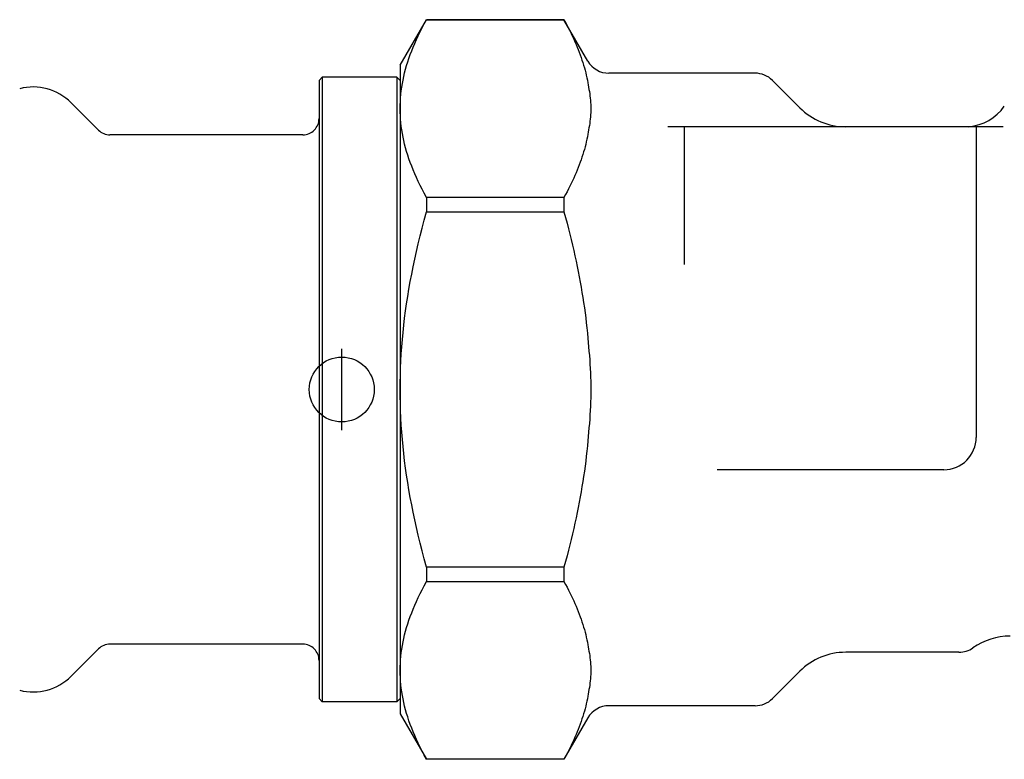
# Model space of a CAD drawing. Header units: millimetres. Extents: x 17 to 3704, y 24 to 437.
# Tile 2 of 15: x 184 to 244, y 168 to 214. Entities that reach past the tile are written whole.
import ezdxf

# ---------------------------------------------------------------- set-up
doc = ezdxf.new("R2010")
doc.units = ezdxf.units.MM
doc.layers.add('DETAIL', color=2, linetype='Continuous')
doc.layers.add('ORIGIN', color=6, linetype='Continuous')

msp = doc.modelspace()

# ---------------------------------------------------------------- linework, layer by layer
at = {"layer": 'DETAIL'}
for p, q in [((206.982, 211.194), (208.599, 213.994)), ((208.599, 213.994), (208.599, 213.988)), ((217.077, 213.994), (208.599, 213.994)), ((208.599, 213.988), (217.077, 213.988)), ((217.077, 213.994), (217.077, 213.988)), ((218.549, 211.444), (217.077, 213.994)), ((206.982, 211.194), (206.982, 208.514)), ((228.861, 210.694), (219.848, 210.694)), ((201.982, 210.244), (202.182, 210.444)), ((201.982, 210.244), (201.982, 172.144)), ((202.182, 210.444), (202.182, 171.944)), ((206.782, 210.444), (202.182, 210.444)), ((206.782, 210.444), (206.782, 171.944)), ((206.982, 210.244), (206.782, 210.444)), ((231.611, 208.565), (229.921, 210.254)), ((188.389, 207.187), (186.701, 208.875)), ((206.982, 208.514), (206.982, 191.194)), ((224.482, 207.394), (223.482, 207.394)), ((224.482, 207.394), (224.482, 198.891)), ((242.482, 207.394), (224.482, 207.394)), ((244.151, 207.394), (242.482, 207.394)), ((242.482, 207.394), (242.482, 188.244)), ((200.982, 206.894), (189.096, 206.894)), ((217.077, 203.041), (208.599, 203.041)), ((208.599, 203.041), (208.599, 202.141)), ((217.077, 203.041), (217.077, 202.141)), ((208.599, 202.141), (217.077, 202.141)), ((206.982, 191.194), (206.982, 173.873)), ((240.482, 186.244), (226.509, 186.244)), ((217.077, 180.247), (208.599, 180.247)), ((208.599, 180.247), (208.599, 179.347)), ((217.077, 180.247), (217.077, 179.347)), ((208.599, 179.347), (217.077, 179.347)), ((200.982, 175.494), (189.096, 175.494)), ((188.389, 175.201), (186.701, 173.512)), ((241.42, 174.994), (234.439, 174.994)), ((206.982, 173.873), (206.982, 171.194)), ((231.611, 173.822), (229.921, 172.133)), ((201.982, 172.144), (202.182, 171.944)), ((206.782, 171.944), (202.182, 171.944)), ((206.982, 172.144), (206.782, 171.944)), ((206.982, 171.194), (208.599, 168.394)), ((228.861, 171.694), (219.848, 171.694)), ((218.549, 170.944), (217.077, 168.394)), ((217.077, 168.4), (208.599, 168.4)), ((208.599, 168.4), (208.599, 168.394)), ((217.077, 168.394), (208.599, 168.394)), ((217.077, 168.4), (217.077, 168.394))]:
    msp.add_line(p, q, dxfattribs=at)
at = {"layer": 'DETAIL', "flags": 128}
for points in [[(206.982, 208.514), (206.985, 208.734), (206.993, 208.954), (207.007, 209.174), (207.027, 209.393), (207.052, 209.612), (207.082, 209.832), (207.118, 210.051), (207.159, 210.271), (207.206, 210.492), (207.258, 210.714), (207.316, 210.936), (207.379, 211.16), (207.448, 211.385), (207.523, 211.611), (207.604, 211.839), (207.69, 212.069), (207.782, 212.3), (207.88, 212.533), (207.984, 212.769), (208.094, 213.007), (208.211, 213.248), (208.333, 213.492), (208.463, 213.738), (208.599, 213.988)], [(217.077, 213.988), (217.172, 213.814), (217.264, 213.642), (217.353, 213.471), (217.438, 213.302), (217.521, 213.133), (217.601, 212.966), (217.677, 212.8), (217.751, 212.636), (217.822, 212.472), (217.89, 212.309), (217.955, 212.147), (218.017, 211.986), (218.077, 211.826), (218.133, 211.666), (218.187, 211.508), (218.238, 211.349), (218.287, 211.192), (218.332, 211.035), (218.375, 210.878), (218.415, 210.722), (218.453, 210.566), (218.488, 210.411), (218.52, 210.255), (218.549, 210.1)], [(218.549, 210.1), (218.573, 209.967), (218.597, 209.833), (218.619, 209.698), (218.641, 209.563), (218.661, 209.428), (218.678, 209.294), (218.693, 209.16), (218.706, 209.027), (218.716, 208.896), (218.724, 208.766), (218.729, 208.639), (218.73, 208.514), (218.729, 208.39), (218.724, 208.262), (218.716, 208.133), (218.706, 208.002), (218.693, 207.869), (218.678, 207.735), (218.661, 207.6), (218.641, 207.465), (218.619, 207.33), (218.597, 207.196), (218.573, 207.061), (218.549, 206.928)], [(208.599, 203.041), (208.463, 203.29), (208.333, 203.537), (208.211, 203.78), (208.094, 204.021), (207.984, 204.259), (207.88, 204.495), (207.782, 204.729), (207.69, 204.96), (207.604, 205.19), (207.523, 205.417), (207.448, 205.644), (207.379, 205.869), (207.316, 206.092), (207.258, 206.315), (207.206, 206.536), (207.159, 206.757), (207.118, 206.977), (207.082, 207.197), (207.052, 207.416), (207.027, 207.636), (207.007, 207.855), (206.993, 208.074), (206.985, 208.294), (206.982, 208.514)], [(218.549, 206.928), (218.52, 206.773), (218.488, 206.618), (218.453, 206.462), (218.415, 206.307), (218.375, 206.151), (218.332, 205.994), (218.287, 205.837), (218.238, 205.679), (218.187, 205.521), (218.133, 205.362), (218.077, 205.203), (218.017, 205.043), (217.955, 204.881), (217.89, 204.72), (217.822, 204.557), (217.751, 204.393), (217.677, 204.228), (217.601, 204.062), (217.521, 203.895), (217.438, 203.727), (217.353, 203.557), (217.264, 203.387), (217.172, 203.214), (217.077, 203.041)], [(206.982, 191.194), (206.985, 191.634), (206.993, 192.074), (207.007, 192.512), (207.027, 192.951), (207.052, 193.389), (207.082, 193.828), (207.118, 194.268), (207.159, 194.708), (207.206, 195.15), (207.258, 195.593), (207.316, 196.038), (207.379, 196.485), (207.448, 196.935), (207.523, 197.388), (207.604, 197.843), (207.69, 198.302), (207.782, 198.765), (207.88, 199.232), (207.984, 199.704), (208.094, 200.18), (208.211, 200.661), (208.333, 201.149), (208.463, 201.642), (208.599, 202.141)], [(217.077, 202.141), (217.172, 201.794), (217.264, 201.449), (217.353, 201.107), (217.438, 200.768), (217.521, 200.432), (217.601, 200.098), (217.677, 199.766), (217.751, 199.436), (217.822, 199.109), (217.89, 198.783), (217.955, 198.459), (218.017, 198.137), (218.077, 197.817), (218.133, 197.498), (218.187, 197.18), (218.238, 196.864), (218.287, 196.549), (218.332, 196.235), (218.375, 195.921), (218.415, 195.609), (218.453, 195.297), (218.488, 194.986), (218.52, 194.676), (218.549, 194.366)], [(218.549, 194.366), (218.573, 194.1), (218.597, 193.831), (218.619, 193.562), (218.641, 193.292), (218.661, 193.022), (218.678, 192.752), (218.693, 192.485), (218.706, 192.219), (218.716, 191.957), (218.724, 191.698), (218.729, 191.443), (218.73, 191.194), (218.729, 190.944), (218.724, 190.69), (218.716, 190.431), (218.706, 190.168), (218.693, 189.903), (218.678, 189.635), (218.661, 189.366), (218.641, 189.096), (218.619, 188.826), (218.597, 188.556), (218.573, 188.288), (218.549, 188.022)], [(208.599, 180.247), (208.463, 180.746), (208.333, 181.239), (208.211, 181.726), (208.094, 182.208), (207.984, 182.684), (207.88, 183.155), (207.782, 183.622), (207.69, 184.085), (207.604, 184.544), (207.523, 185), (207.448, 185.453), (207.379, 185.902), (207.316, 186.35), (207.258, 186.795), (207.206, 187.238), (207.159, 187.679), (207.118, 188.12), (207.082, 188.559), (207.052, 188.998), (207.027, 189.437), (207.007, 189.875), (206.993, 190.314), (206.985, 190.753), (206.982, 191.194)], [(218.549, 188.022), (218.52, 187.712), (218.488, 187.401), (218.453, 187.09), (218.415, 186.779), (218.375, 186.466), (218.332, 186.153), (218.287, 185.839), (218.238, 185.524), (218.187, 185.207), (218.133, 184.89), (218.077, 184.571), (218.017, 184.25), (217.955, 183.928), (217.89, 183.604), (217.822, 183.279), (217.751, 182.951), (217.677, 182.622), (217.601, 182.29), (217.521, 181.956), (217.438, 181.619), (217.353, 181.28), (217.264, 180.938), (217.172, 180.594), (217.077, 180.247)], [(206.982, 173.873), (206.985, 174.093), (206.993, 174.313), (207.007, 174.533), (207.027, 174.752), (207.052, 174.971), (207.082, 175.191), (207.118, 175.41), (207.159, 175.63), (207.206, 175.851), (207.258, 176.073), (207.316, 176.295), (207.379, 176.519), (207.448, 176.744), (207.523, 176.97), (207.604, 177.198), (207.69, 177.428), (207.782, 177.659), (207.88, 177.892), (207.984, 178.128), (208.094, 178.366), (208.211, 178.607), (208.333, 178.851), (208.463, 179.097), (208.599, 179.347)], [(217.077, 179.347), (217.172, 179.173), (217.264, 179.001), (217.353, 178.83), (217.438, 178.661), (217.521, 178.492), (217.601, 178.325), (217.677, 178.159), (217.751, 177.995), (217.822, 177.831), (217.89, 177.668), (217.955, 177.506), (218.017, 177.345), (218.077, 177.185), (218.133, 177.025), (218.187, 176.866), (218.238, 176.708), (218.287, 176.551), (218.332, 176.394), (218.375, 176.237), (218.415, 176.081), (218.453, 175.925), (218.488, 175.77), (218.52, 175.614), (218.549, 175.459)], [(218.549, 175.459), (218.573, 175.326), (218.597, 175.192), (218.619, 175.057), (218.641, 174.922), (218.661, 174.787), (218.678, 174.653), (218.693, 174.519), (218.706, 174.386), (218.716, 174.255), (218.724, 174.125), (218.729, 173.998), (218.73, 173.873), (218.729, 173.749), (218.724, 173.621), (218.716, 173.492), (218.706, 173.361), (218.693, 173.228), (218.678, 173.094), (218.661, 172.959), (218.641, 172.824), (218.619, 172.689), (218.597, 172.555), (218.573, 172.42), (218.549, 172.287)], [(208.599, 168.4), (208.463, 168.649), (208.333, 168.896), (208.211, 169.139), (208.094, 169.38), (207.984, 169.618), (207.88, 169.854), (207.782, 170.088), (207.69, 170.319), (207.604, 170.549), (207.523, 170.776), (207.448, 171.003), (207.379, 171.228), (207.316, 171.451), (207.258, 171.674), (207.206, 171.895), (207.159, 172.116), (207.118, 172.336), (207.082, 172.556), (207.052, 172.775), (207.027, 172.995), (207.007, 173.214), (206.993, 173.433), (206.985, 173.653), (206.982, 173.873)], [(218.549, 172.287), (218.52, 172.132), (218.488, 171.977), (218.453, 171.821), (218.415, 171.666), (218.375, 171.509), (218.332, 171.353), (218.287, 171.196), (218.238, 171.038), (218.187, 170.88), (218.133, 170.721), (218.077, 170.562), (218.017, 170.401), (217.955, 170.24), (217.89, 170.079), (217.822, 169.916), (217.751, 169.752), (217.677, 169.587), (217.601, 169.421), (217.521, 169.254), (217.438, 169.086), (217.353, 168.916), (217.264, 168.746), (217.172, 168.573), (217.077, 168.4)]]:
    msp.add_lwpolyline(points, dxfattribs=at)
at = {"layer": 'DETAIL'}
for centre, radius, start, end in [((219.848, 212.194), 1.5, 210, 270), ((228.861, 209.194), 1.5, 45, 90), ((184.362, 206.537), 3.307, 45.00245, 104.53845), ((234.439, 211.394), 4, 225, 270), ((241.758, 210.381), 3, 275.27211, 325), ((200.982, 207.894), 1, 269.99831, 0), ((189.096, 207.894), 1.001, 225.02162, 269.99158), ((240.482, 188.244), 2, 270, 0), ((244.582, 171.994), 4, 90, 125.0968), ((189.096, 174.493), 1.001, 90.00842, 134.97838), ((200.982, 174.494), 1, 0, 90.00169), ((234.439, 170.994), 4, 90, 135), ((241.42, 176.494), 1.5, 270, 305.0968), ((184.362, 175.851), 3.307, 255.46155, 314.99755), ((228.861, 173.194), 1.5, 270, 315), ((219.848, 170.194), 1.5, 90, 150)]:
    msp.add_arc(centre, radius, start, end, dxfattribs=at)
at = {"layer": 'ORIGIN'}
msp.add_line((203.382, 188.694), (203.382, 193.694), dxfattribs=at)
msp.add_circle((203.382, 191.194), 2, dxfattribs=at)

doc.saveas('drawing.dxf')
